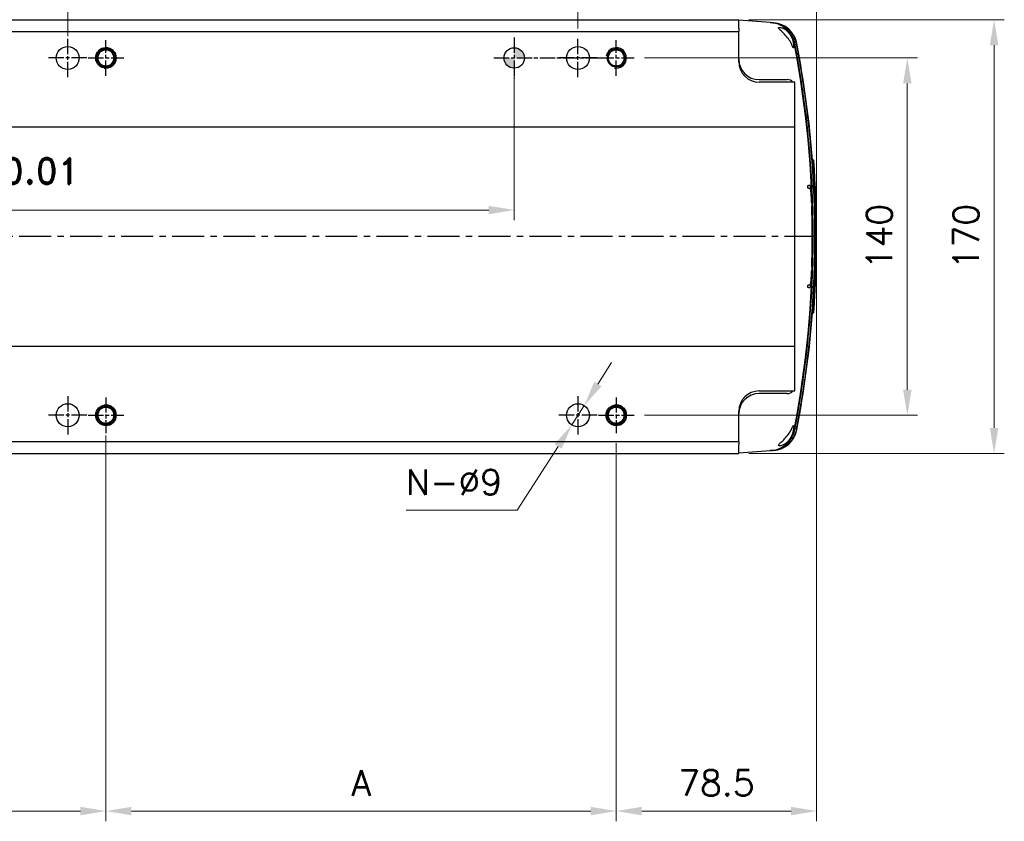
# Model space of a CAD drawing. Header units: millimetres. Extents: x 2163 to 8256, y 0 to 2680.
# Tile 21 of 47: x 5153 to 5539, y 328 to 642. Entities that reach past the tile are written whole.
import ezdxf

# ---------------------------------------------------------------- set-up
doc = ezdxf.new("R2010")
doc.units = ezdxf.units.MM
for name, pattern in [('AM_ISO08W050', [18, 12, -1.5, 3, -1.5]), ('AM_ISO08W050x2', [9, 6, -0.75, 1.5, -0.75]), ('CENTERX2', [4, 2.5, -0.5, 0.5, -0.5])]:
    doc.linetypes.add(name, pattern=pattern)
for name, color, linetype, lineweight in [('AM_0', 7, 'Continuous', 50), ('AM_4', 3, 'Continuous', 25), ('AM_7', 4, 'AM_ISO08W050', 25), ('可見 (ISO)', 7, 'Continuous', 25)]:
    doc.layers.add(name, color=color, linetype=linetype, lineweight=lineweight)
doc.styles.add('尺寸標註', font='romans.shx', dxfattribs={"bigfont": 'CHINESET.SHX'})
doc.dimstyles.new('CNS4~1$0', dxfattribs={"dimtxt": 10, "dimasz": 10, "dimexe": 4, "dimexo": 4, "dimgap": 6, "dimtad": 1, "dimtoh": 1, "dimdsep": 46, "dimtxsty": '尺寸標註', "dimcen": 0, "dimclrd": 2, "dimclre": 2, "dimclrt": 3, "dimadec": 0, "dimazin": 2, "dimtp": 0.1, "dimtm": 0.1, "dimtfac": 0.71, "dimtmove": 0, "dimatfit": 0, "dimfxl": 4, "dimlwd": 13, "dimlwe": 13, "dimarcsym": 0})
doc.dimstyles.new('CNS4~1$3', dxfattribs={"dimtxt": 10, "dimasz": 10, "dimexe": 4, "dimexo": 4, "dimgap": 6, "dimtad": 1, "dimtoh": 1, "dimdsep": 46, "dimtxsty": '尺寸標註', "dimcen": 0, "dimclrd": 2, "dimclre": 2, "dimclrt": 3, "dimadec": 0, "dimazin": 2, "dimtp": 0.1, "dimtm": 0.1, "dimtfac": 0.71, "dimtmove": 0, "dimatfit": 0, "dimfxl": 4, "dimlwd": 13, "dimlwe": 13, "dimarcsym": 0})

# ---------------------------------------------------------------- blocks, each defined once
blk = doc.blocks.new('*D65')
at = {"color": 2, "lineweight": 13, "transparency": 16777216}
for p, q in [((4971.82, 638.28), (4971.82, 675.88)), ((5171.82, 638.28), (5171.82, 675.88)), ((4981.82, 671.88), (5161.82, 671.88))]:
    blk.add_line(p, q, dxfattribs=at)
at = {"color": 2, "transparency": 16777216}
for points in [[(4981.82, 673.55), (4981.82, 670.21), (4971.82, 671.88)], [(5161.82, 673.55), (5161.82, 670.21), (5171.82, 671.88)]]:
    blk.add_solid(points, dxfattribs=at)
at = {"layer": 'Defpoints', "color": 0, "transparency": 16777216}
for p in [(5171.82, 671.88), (4971.82, 634.28), (5171.82, 634.28)]:
    blk.add_point(p, dxfattribs=at)
at = {"color": 3, "transparency": 16777216, "insert": (5071.82, 682.88), "char_height": 10, "attachment_point": 5, "style": '尺寸標註'}
blk.add_mtext('M*200', dxfattribs=at)
blk = doc.blocks.new('*D66')
at = {"color": 2, "lineweight": 13, "transparency": 16777216}
for p, q in [((5186.82, 478.78), (5186.82, 327.65)), ((4986.82, 475.78), (4986.82, 327.65)), ((4996.82, 331.65), (5176.82, 331.65))]:
    blk.add_line(p, q, dxfattribs=at)
at = {"color": 2, "transparency": 16777216}
for points in [[(4996.82, 333.31), (4996.82, 329.98), (4986.82, 331.65)], [(5176.82, 333.31), (5176.82, 329.98), (5186.82, 331.65)]]:
    blk.add_solid(points, dxfattribs=at)
at = {"layer": 'Defpoints', "color": 0, "transparency": 16777216}
for p in [(5186.82, 482.78), (4986.82, 479.78), (5186.82, 331.65)]:
    blk.add_point(p, dxfattribs=at)
at = {"color": 3, "transparency": 16777216, "insert": (5086.82, 342.65), "char_height": 10, "attachment_point": 5, "style": '尺寸標註'}
blk.add_mtext('M*200', dxfattribs=at)
blk = doc.blocks.new('*D30')
at = {"color": 2, "lineweight": 13, "transparency": 16777216}
for p, q in [((5379.63, 499), (5385.01, 507.43)), ((5374.24, 490.57), (5369.4, 482.99)), ((5364.01, 474.56), (5348.04, 449.55)), ((5348.04, 449.55), (5304.42, 449.55))]:
    blk.add_line(p, q, dxfattribs=at)
at = {"color": 2, "transparency": 16777216}
for points in [[(5378.22, 499.9), (5381.03, 498.1), (5374.24, 490.57)], [(5362.61, 475.46), (5365.42, 473.66), (5369.4, 482.99)]]:
    blk.add_solid(points, dxfattribs=at)
at = {"layer": 'Defpoints', "color": 0, "transparency": 16777216}
for p in [(5374.24, 490.57), (5369.4, 482.99)]:
    blk.add_point(p, dxfattribs=at)
at = {"color": 3, "transparency": 16777216, "insert": (5323.23, 460.55), "char_height": 10, "attachment_point": 5, "style": '尺寸標註'}
blk.add_mtext('N-∅9', dxfattribs=at)
blk = doc.blocks.new('*D68')
at = {"color": 2, "lineweight": 13, "transparency": 16777216}
for p, q in [((5171.82, 635.28), (5171.82, 675.88)), ((5371.82, 638.28), (5371.82, 675.88)), ((5181.82, 671.88), (5361.82, 671.88))]:
    blk.add_line(p, q, dxfattribs=at)
at = {"color": 2, "transparency": 16777216}
for points in [[(5181.82, 673.55), (5181.82, 670.21), (5171.82, 671.88)], [(5361.82, 673.55), (5361.82, 670.21), (5371.82, 671.88)]]:
    blk.add_solid(points, dxfattribs=at)
at = {"layer": 'Defpoints', "color": 0, "transparency": 16777216}
for p in [(5371.82, 671.88), (5371.82, 634.28), (5171.82, 631.28)]:
    blk.add_point(p, dxfattribs=at)
at = {"color": 3, "transparency": 16777216, "insert": (5271.82, 682.88), "char_height": 10, "attachment_point": 5, "style": '尺寸標註'}
blk.add_mtext('A', dxfattribs=at)
blk = doc.blocks.new('*D69')
at = {"color": 2, "lineweight": 13, "transparency": 16777216}
for p, q in [((5186.82, 475.78), (5186.82, 327.65)), ((5386.82, 475.78), (5386.82, 327.65)), ((5196.82, 331.65), (5376.82, 331.65))]:
    blk.add_line(p, q, dxfattribs=at)
at = {"color": 2, "transparency": 16777216}
for points in [[(5196.82, 333.31), (5196.82, 329.98), (5186.82, 331.65)], [(5376.82, 333.31), (5376.82, 329.98), (5386.82, 331.65)]]:
    blk.add_solid(points, dxfattribs=at)
at = {"layer": 'Defpoints', "color": 0, "transparency": 16777216}
for p in [(5186.82, 479.78), (5386.82, 479.78), (5386.82, 331.65)]:
    blk.add_point(p, dxfattribs=at)
at = {"color": 3, "transparency": 16777216, "insert": (5286.82, 342.65), "char_height": 10, "attachment_point": 5, "style": '尺寸標註'}
blk.add_mtext('A', dxfattribs=at)
blk = doc.blocks.new('*D104')
at = {"layer": 'AM_0', "color": 2, "lineweight": 13, "transparency": 16777216}
for p, q in [((5371.82, 638.28), (5371.82, 675.87)), ((5465.32, 560.78), (5465.32, 675.87)), ((5381.82, 671.87), (5455.32, 671.87))]:
    blk.add_line(p, q, dxfattribs=at)
at = {"layer": 'AM_0', "color": 2, "transparency": 16777216}
for points in [[(5381.82, 673.54), (5381.82, 670.2), (5371.82, 671.87)], [(5455.32, 673.54), (5455.32, 670.2), (5465.32, 671.87)]]:
    blk.add_solid(points, dxfattribs=at)
at = {"layer": 'Defpoints', "color": 0, "transparency": 16777216}
for p in [(5465.32, 671.87), (5371.82, 634.28), (5465.32, 556.78)]:
    blk.add_point(p, dxfattribs=at)
at = {"layer": 'AM_0', "color": 3, "transparency": 16777216, "insert": (5418.57, 682.87), "char_height": 10, "attachment_point": 5, "style": '尺寸標註'}
blk.add_mtext('93.5', dxfattribs=at)
blk = doc.blocks.new('*D105')
at = {"layer": 'AM_0', "color": 2, "lineweight": 13, "transparency": 16777216}
for p, q in [((5465.32, 552.78), (5465.32, 327.64)), ((5386.82, 475.78), (5386.82, 327.64)), ((5396.82, 331.64), (5455.32, 331.64))]:
    blk.add_line(p, q, dxfattribs=at)
at = {"layer": 'AM_0', "color": 2, "transparency": 16777216}
for points in [[(5396.82, 333.31), (5396.82, 329.97), (5386.82, 331.64)], [(5455.32, 333.31), (5455.32, 329.97), (5465.32, 331.64)]]:
    blk.add_solid(points, dxfattribs=at)
at = {"layer": 'Defpoints', "color": 0, "transparency": 16777216}
for p in [(5465.32, 556.78), (5386.82, 479.78), (5465.32, 331.64)]:
    blk.add_point(p, dxfattribs=at)
at = {"layer": 'AM_0', "color": 3, "transparency": 16777216, "insert": (5426.07, 342.64), "char_height": 10, "attachment_point": 5, "style": '尺寸標註'}
blk.add_mtext('78.5', dxfattribs=at)
blk = doc.blocks.new('*D106')
at = {"layer": 'AM_0', "color": 2, "lineweight": 13, "transparency": 16777216}
for p, q in [((5397.82, 626.78), (5504.89, 626.78)), ((5500.89, 616.78), (5500.89, 496.78)), ((5397.82, 486.78), (5504.89, 486.78))]:
    blk.add_line(p, q, dxfattribs=at)
at = {"layer": 'AM_0', "color": 2, "transparency": 16777216}
for points in [[(5499.23, 616.78), (5502.56, 616.78), (5500.89, 626.78)], [(5499.23, 496.78), (5502.56, 496.78), (5500.89, 486.78)]]:
    blk.add_solid(points, dxfattribs=at)
at = {"layer": 'Defpoints', "color": 0, "transparency": 16777216}
for p in [(5393.82, 626.78), (5393.82, 486.78), (5500.89, 486.78)]:
    blk.add_point(p, dxfattribs=at)
at = {"layer": 'AM_0', "color": 3, "transparency": 16777216, "insert": (5489.89, 556.78), "char_height": 10, "attachment_point": 5, "rotation": 90, "style": '尺寸標註'}
blk.add_mtext('140', dxfattribs=at)
blk = doc.blocks.new('*D107')
at = {"layer": 'AM_0', "color": 2, "lineweight": 13, "transparency": 16777216}
for p, q in [((5438.82, 641.78), (5538.9, 641.78)), ((5534.9, 631.78), (5534.9, 481.78)), ((5438.82, 471.78), (5538.9, 471.78))]:
    blk.add_line(p, q, dxfattribs=at)
at = {"layer": 'AM_0', "color": 2, "transparency": 16777216}
for points in [[(5533.24, 631.78), (5536.57, 631.78), (5534.9, 641.78)], [(5533.24, 481.78), (5536.57, 481.78), (5534.9, 471.78)]]:
    blk.add_solid(points, dxfattribs=at)
at = {"layer": 'Defpoints', "color": 0, "transparency": 16777216}
for p in [(5434.82, 641.78), (5434.82, 471.78), (5534.9, 471.78)]:
    blk.add_point(p, dxfattribs=at)
at = {"layer": 'AM_0', "color": 3, "transparency": 16777216, "insert": (5523.9, 556.78), "char_height": 10, "attachment_point": 5, "rotation": 90, "style": '尺寸標註'}
blk.add_mtext('170', dxfattribs=at)
blk = doc.blocks.new('*D171')
at = {"color": 2, "lineweight": 13, "transparency": 16777216}
for p, q in [((5346.82, 622.78), (5346.82, 563.2)), ((4871.82, 490.78), (4871.82, 571.2)), ((4881.82, 567.2), (5336.82, 567.2))]:
    blk.add_line(p, q, dxfattribs=at)
at = {"color": 2, "transparency": 16777216}
for points in [[(4881.82, 568.86), (4881.82, 565.53), (4871.82, 567.2)], [(5336.82, 568.86), (5336.82, 565.53), (5346.82, 567.2)]]:
    blk.add_solid(points, dxfattribs=at)
at = {"layer": 'Defpoints', "color": 0, "transparency": 16777216}
for p in [(5346.82, 626.78), (5346.82, 567.2), (4871.82, 486.78)]:
    blk.add_point(p, dxfattribs=at)
at = {"color": 3, "transparency": 16777216, "insert": (5109.32, 580.82), "char_height": 10, "attachment_point": 5, "style": '尺寸標註'}
blk.add_mtext('{\\Fromand|c134;(\\fSimSun|b0|i0|c134|p2;有效行程\\Fromand|c134;+25)%%P0.01}', dxfattribs=at)

msp = doc.modelspace()

# ---------------------------------------------------------------- hatches: boundary and pattern name
h = msp.add_hatch(color=256)
h.paths.add_polyline_path([(5350.819, 626.779, 0.4142136), (5346.819, 630.779), (5346.819, 626.779)])
h.paths.add_polyline_path([(5346.819, 626.779), (5342.819, 626.779, 0.4142136), (5346.819, 622.779)])

# ---------------------------------------------------------------- linework, layer by layer
at = {"color": 4, "linetype": 'CENTERX2', "ltscale": 5}
msp.add_line((5465.319, 556.779), (4778.819, 556.779), dxfattribs=at)
at = {"color": 0}
msp.add_line((5465.318, 555.779), (5465.318, 557.779), dxfattribs=at)
for centre, radius in [((5171.819, 626.779), 4.5), ((5346.819, 626.779), 4), ((5371.819, 626.779), 4.5), ((5171.819, 486.779), 4.5), ((5371.819, 486.779), 4.5)]:
    msp.add_circle(centre, radius)
at = {"layer": 'AM_0'}
for centre in [(5186.819, 626.779), (5386.819, 626.779), (5186.819, 486.779), (5386.819, 486.779)]:
    msp.add_circle(centre, 3.323, dxfattribs=at)
at = {"layer": 'AM_4'}
for centre, start, end in [((5186.819, 626.779), 260, 170), ((5386.819, 626.779), 260, 170), ((5186.819, 486.779), 190, 100), ((5386.819, 486.779), 190, 100)]:
    msp.add_arc(centre, 4, start, end, dxfattribs=at)
at = {"layer": 'AM_7', "linetype": 'AM_ISO08W050x2'}
for p, q in [((5171.819, 619.279), (5171.819, 634.279)), ((5186.819, 619.779), (5186.819, 633.779)), ((5346.819, 634.779), (5346.819, 618.779)), ((5371.819, 619.279), (5371.819, 634.279)), ((5386.819, 619.779), (5386.819, 633.779)), ((5179.319, 626.779), (5164.319, 626.779)), ((5179.819, 626.779), (5193.819, 626.779)), ((5338.819, 626.779), (5381.819, 626.779)), ((5379.319, 626.779), (5364.319, 626.779)), ((5379.819, 626.779), (5393.819, 626.779)), ((5171.819, 494.279), (5171.819, 479.279)), ((5371.819, 494.279), (5371.819, 479.279)), ((5186.819, 493.779), (5186.819, 479.779)), ((5386.819, 493.779), (5386.819, 479.779)), ((5179.319, 486.779), (5164.319, 486.779)), ((5179.819, 486.779), (5193.819, 486.779)), ((5379.319, 486.779), (5364.319, 486.779)), ((5379.819, 486.779), (5393.819, 486.779))]:
    msp.add_line(p, q, dxfattribs=at)
at = {"layer": '可見 (ISO)'}
for p, q in [((4790.819, 641.779), (5434.819, 641.779)), ((5434.819, 638.296), (5434.819, 641.779)), ((5447.097, 640.67), (5434.819, 641.529)), ((5447.097, 640.67), (5447.413, 640.648)), ((5447.413, 640.648), (5447.459, 640.645)), ((5447.459, 640.645), (5448.139, 640.597)), ((5448.139, 640.597), (5448.161, 640.596)), ((5448.161, 640.596), (5448.467, 640.575)), ((4790.819, 637.108), (5434.819, 637.108)), ((5434.819, 638.296), (5434.819, 637.108)), ((5434.819, 625.279), (5434.819, 637.108)), ((5456.565, 632.555), (5456.563, 632.563)), ((5456.779, 632.419), (5456.598, 632.384)), ((5457.29, 632.518), (5457.291, 632.513)), ((5442.819, 618.279), (5453.819, 618.279)), ((5456.819, 617.279), (5442.819, 617.279)), ((5456.819, 599.779), (5456.819, 617.279)), ((4790.819, 599.779), (5456.819, 599.779)), ((5456.819, 598.925), (5456.819, 599.779)), ((5456.819, 598.572), (5456.819, 598.925)), ((5456.819, 514.986), (5456.819, 598.572)), ((5464.184, 586.713), (5463.684, 586.713)), ((5464.191, 586.713), (5464.184, 586.713)), ((5464.292, 585.425), (5464.285, 585.425)), ((5464.587, 580.965), (5464.581, 580.965)), ((5461.892, 576.779), (5462.121, 576.779)), ((5462.171, 575.779), (5461.939, 575.779)), ((5462.694, 576.779), (5462.121, 576.779)), ((5462.171, 575.779), (5462.743, 575.779)), ((5464.975, 573.269), (5464.972, 573.269)), ((5463.404, 569.779), (5463.481, 569.779)), ((5463.512, 568.779), (5463.436, 568.779)), ((5465.271, 563.002), (5465.264, 563.002)), ((5465.302, 559.724), (5465.302, 559.724)), ((5465.318, 555.847), (5465.311, 555.847)), ((5465.283, 551.386), (5465.276, 551.386)), ((5463.436, 544.779), (5463.512, 544.779)), ((5465.126, 544.477), (5465.123, 544.477)), ((5463.481, 543.779), (5463.404, 543.779)), ((5462.121, 536.779), (5461.892, 536.779)), ((5461.939, 537.779), (5462.171, 537.779)), ((5462.121, 536.779), (5462.694, 536.779)), ((5462.743, 537.779), (5462.171, 537.779)), ((5464.682, 534.209), (5464.675, 534.209)), ((5464.477, 530.932), (5464.477, 530.932)), ((5464.184, 526.845), (5463.684, 526.845)), ((5464.184, 526.845), (5464.191, 526.845)), ((4790.819, 513.779), (5456.819, 513.779)), ((5456.819, 514.632), (5456.819, 514.986)), ((5456.819, 513.779), (5456.819, 514.632)), ((5456.819, 496.279), (5456.819, 513.779)), ((5442.819, 496.279), (5456.819, 496.279)), ((5453.819, 495.279), (5442.819, 495.279)), ((5434.819, 476.45), (5434.819, 488.279)), ((5456.563, 480.994), (5456.565, 481.003)), ((5456.598, 481.174), (5456.779, 481.139)), ((5457.291, 481.045), (5457.29, 481.04)), ((4790.819, 476.45), (5434.819, 476.45)), ((5434.819, 476.45), (5434.819, 475.262)), ((5434.819, 471.805), (5434.819, 475.262)), ((4790.819, 471.779), (5434.819, 471.779)), ((5434.819, 472.029), (5447.097, 472.887)), ((5434.819, 471.805), (5434.819, 471.779)), ((5447.413, 472.91), (5447.097, 472.887)), ((5447.459, 472.913), (5447.413, 472.91)), ((5448.139, 472.96), (5447.459, 472.913)), ((5448.161, 472.962), (5448.139, 472.96)), ((5448.467, 472.983), (5448.161, 472.962))]:
    msp.add_line(p, q, dxfattribs=at)
at = {"layer": '可見 (ISO)', "flags": 128}
for points in [[(5447.45, 640.646), (5447.448, 640.646), (5447.447, 640.646), (5447.445, 640.646), (5447.444, 640.646), (5447.442, 640.646), (5447.441, 640.646), (5447.439, 640.646), (5447.437, 640.647), (5447.436, 640.647), (5447.434, 640.647), (5447.433, 640.647), (5447.431, 640.647), (5447.43, 640.647), (5447.428, 640.647), (5447.427, 640.647), (5447.425, 640.647), (5447.424, 640.648), (5447.422, 640.648), (5447.42, 640.648), (5447.419, 640.648), (5447.417, 640.648), (5447.416, 640.648), (5447.414, 640.648), (5447.413, 640.648)], [(5456.563, 632.563), (5456.456, 633.053), (5456.323, 633.537), (5456.167, 634.014), (5455.987, 634.483), (5455.783, 634.943), (5455.556, 635.391), (5455.307, 635.828), (5455.036, 636.252), (5454.744, 636.662), (5454.433, 637.057), (5454.101, 637.435), (5453.751, 637.797), (5453.382, 638.141), (5452.997, 638.466), (5452.596, 638.771), (5452.181, 639.055), (5451.751, 639.319), (5451.308, 639.561), (5450.854, 639.78), (5450.389, 639.976), (5449.915, 640.149), (5449.433, 640.298), (5448.944, 640.422), (5448.449, 640.521), (5447.951, 640.596), (5447.45, 640.646)], [(5448.161, 640.596), (5448.663, 640.548), (5449.162, 640.475), (5449.655, 640.377), (5450.143, 640.255), (5450.624, 640.108), (5451.098, 639.937), (5451.563, 639.743), (5452.018, 639.524), (5452.461, 639.284), (5452.891, 639.021), (5453.307, 638.738), (5453.708, 638.434), (5454.093, 638.111), (5454.462, 637.768), (5454.813, 637.407), (5455.147, 637.028), (5455.461, 636.632), (5455.754, 636.222), (5456.026, 635.797), (5456.276, 635.359), (5456.504, 634.909), (5456.71, 634.447), (5456.891, 633.977), (5457.048, 633.498), (5457.182, 633.011), (5457.29, 632.518)], [(5456.059, 631.042), (5455.954, 631.286), (5455.818, 631.599), (5455.648, 631.968), (5455.443, 632.383), (5455.202, 632.833), (5454.927, 633.303), (5454.622, 633.782), (5454.291, 634.261), (5453.938, 634.732), (5453.568, 635.191), (5453.185, 635.634), (5452.8, 636.05), (5452.421, 636.435), (5452.057, 636.79), (5451.713, 637.112), (5451.397, 637.4), (5451.109, 637.661), (5450.855, 637.897), (5450.645, 638.107), (5450.481, 638.298), (5450.381, 638.466), (5450.366, 638.602), (5450.439, 638.699), (5450.584, 638.756), (5450.784, 638.778), (5451.031, 638.768), (5451.314, 638.727), (5451.626, 638.653), (5451.969, 638.544)], [(5451.969, 638.544), (5452.07, 638.505), (5452.17, 638.465), (5452.269, 638.422), (5452.366, 638.377), (5452.462, 638.33), (5452.558, 638.279), (5452.655, 638.225), (5452.753, 638.168), (5452.851, 638.107), (5452.95, 638.043), (5453.048, 637.976), (5453.147, 637.905), (5453.246, 637.831), (5453.344, 637.754), (5453.441, 637.673), (5453.538, 637.59), (5453.634, 637.503), (5453.729, 637.414), (5453.823, 637.322), (5453.915, 637.228), (5454.006, 637.132), (5454.095, 637.034), (5454.183, 636.934), (5454.269, 636.833)], [(5454.269, 636.833), (5454.387, 636.686), (5454.504, 636.536), (5454.62, 636.381), (5454.733, 636.222), (5454.844, 636.059), (5454.952, 635.892), (5455.058, 635.721), (5455.16, 635.547), (5455.259, 635.37), (5455.355, 635.189), (5455.446, 635.006), (5455.534, 634.82), (5455.617, 634.632), (5455.695, 634.442), (5455.769, 634.251), (5455.837, 634.06), (5455.9, 633.869), (5455.958, 633.678), (5456.011, 633.489), (5456.058, 633.302), (5456.099, 633.119), (5456.135, 632.938), (5456.166, 632.762), (5456.192, 632.589)], [(5454.388, 637.11), (5454.534, 636.951), (5454.675, 636.789), (5454.813, 636.623), (5454.949, 636.452), (5455.083, 636.275), (5455.214, 636.093), (5455.342, 635.907), (5455.466, 635.716), (5455.587, 635.521), (5455.703, 635.323), (5455.815, 635.122), (5455.921, 634.92), (5456.022, 634.716), (5456.117, 634.511), (5456.207, 634.306), (5456.29, 634.101), (5456.369, 633.897), (5456.442, 633.693), (5456.51, 633.487), (5456.572, 633.28), (5456.631, 633.07), (5456.684, 632.857), (5456.734, 632.64), (5456.779, 632.419)], [(5456.192, 632.589), (5456.217, 632.403), (5456.24, 632.226), (5456.26, 632.06), (5456.277, 631.903), (5456.291, 631.754), (5456.303, 631.613), (5456.313, 631.48), (5456.32, 631.356), (5456.324, 631.242), (5456.325, 631.14), (5456.323, 631.05), (5456.318, 630.973), (5456.311, 630.909), (5456.3, 630.857), (5456.287, 630.819), (5456.272, 630.794), (5456.254, 630.781), (5456.234, 630.78), (5456.211, 630.793), (5456.185, 630.817), (5456.157, 630.854), (5456.127, 630.904), (5456.094, 630.967), (5456.059, 631.042)], [(5457.291, 632.513), (5457.386, 632.02), (5457.48, 631.527), (5457.573, 631.034), (5457.666, 630.541), (5457.758, 630.048), (5457.85, 629.555), (5457.941, 629.062), (5458.031, 628.569), (5458.121, 628.075), (5458.21, 627.582), (5458.299, 627.088), (5458.387, 626.594), (5458.474, 626.101), (5458.561, 625.607), (5458.647, 625.113), (5458.732, 624.618), (5458.817, 624.124), (5458.901, 623.63), (5458.985, 623.136), (5459.068, 622.641), (5459.15, 622.146), (5459.232, 621.652), (5459.313, 621.157), (5459.393, 620.662), (5459.473, 620.167), (5459.552, 619.672), (5459.631, 619.177), (5459.709, 618.682), (5459.786, 618.186), (5459.863, 617.691), (5459.939, 617.196), (5460.014, 616.7), (5460.089, 616.204), (5460.163, 615.709), (5460.237, 615.213), (5460.31, 614.717), (5460.382, 614.221), (5460.454, 613.725), (5460.525, 613.229), (5460.596, 612.732), (5460.665, 612.236), (5460.735, 611.74), (5460.803, 611.243), (5460.871, 610.747), (5460.939, 610.25), (5461.005, 609.753), (5461.071, 609.257), (5461.137, 608.76), (5461.202, 608.263), (5461.266, 607.766), (5461.33, 607.269), (5461.393, 606.771), (5461.455, 606.274), (5461.517, 605.777), (5461.578, 605.279), (5461.638, 604.782), (5461.698, 604.284), (5461.757, 603.787), (5461.816, 603.289), (5461.874, 602.791), (5461.931, 602.294), (5461.988, 601.796), (5462.044, 601.298), (5462.1, 600.8), (5462.155, 600.302), (5462.209, 599.803), (5462.263, 599.305), (5462.316, 598.807), (5462.368, 598.309), (5462.42, 597.81), (5462.471, 597.312), (5462.521, 596.813), (5462.571, 596.315), (5462.62, 595.816), (5462.669, 595.317), (5462.717, 594.818), (5462.764, 594.32), (5462.811, 593.821), (5462.857, 593.322), (5462.903, 592.823), (5462.948, 592.324), (5462.992, 591.824), (5463.036, 591.325), (5463.079, 590.826), (5463.121, 590.327), (5463.163, 589.827), (5463.204, 589.328), (5463.244, 588.829), (5463.284, 588.329), (5463.323, 587.829), (5463.362, 587.33), (5463.4, 586.83), (5463.437, 586.33), (5463.474, 585.831), (5463.51, 585.331), (5463.546, 584.831), (5463.58, 584.331), (5463.615, 583.831), (5463.648, 583.331), (5463.681, 582.831), (5463.714, 582.331), (5463.745, 581.831), (5463.776, 581.331), (5463.807, 580.83), (5463.837, 580.33), (5463.866, 579.83), (5463.895, 579.329), (5463.923, 578.829), (5463.95, 578.329), (5463.977, 577.828), (5464.003, 577.327), (5464.028, 576.827), (5464.053, 576.326), (5464.077, 575.826), (5464.101, 575.325), (5464.124, 574.824), (5464.146, 574.324), (5464.168, 573.823), (5464.189, 573.322), (5464.209, 572.821), (5464.229, 572.32), (5464.248, 571.819), (5464.267, 571.318), (5464.285, 570.817), (5464.302, 570.316), (5464.319, 569.815), (5464.335, 569.314), (5464.35, 568.813), (5464.365, 568.312), (5464.379, 567.811), (5464.392, 567.31), (5464.405, 566.808), (5464.418, 566.307), (5464.429, 565.806), (5464.44, 565.304), (5464.451, 564.803), (5464.46, 564.302), (5464.47, 563.8), (5464.478, 563.299), (5464.486, 562.798), (5464.493, 562.296), (5464.5, 561.795), (5464.506, 561.293), (5464.511, 560.792), (5464.516, 560.29), (5464.52, 559.789), (5464.523, 559.287), (5464.526, 558.785), (5464.528, 558.284), (5464.53, 557.782), (5464.531, 557.281), (5464.531, 556.779), (5464.531, 556.277), (5464.53, 555.776), (5464.528, 555.274), (5464.526, 554.772), (5464.523, 554.271), (5464.52, 553.769), (5464.516, 553.268), (5464.511, 552.766), (5464.506, 552.265), (5464.5, 551.763), (5464.493, 551.262), (5464.486, 550.76), (5464.478, 550.259), (5464.47, 549.757), (5464.46, 549.256), (5464.451, 548.755), (5464.44, 548.253), (5464.429, 547.752), (5464.418, 547.251), (5464.405, 546.75), (5464.392, 546.248), (5464.379, 545.747), (5464.365, 545.246), (5464.35, 544.745), (5464.335, 544.244), (5464.319, 543.743), (5464.302, 543.242), (5464.285, 542.741), (5464.267, 542.24), (5464.248, 541.739), (5464.229, 541.238), (5464.209, 540.737), (5464.189, 540.236), (5464.168, 539.735), (5464.146, 539.234), (5464.124, 538.734), (5464.101, 538.233), (5464.077, 537.732), (5464.053, 537.232), (5464.028, 536.731), (5464.003, 536.23), (5463.977, 535.73), (5463.95, 535.229), (5463.923, 534.729), (5463.895, 534.229), (5463.866, 533.728), (5463.837, 533.228), (5463.807, 532.728), (5463.776, 532.227), (5463.745, 531.727), (5463.714, 531.227), (5463.681, 530.727), (5463.648, 530.227), (5463.615, 529.727), (5463.58, 529.227), (5463.546, 528.727), (5463.51, 528.227), (5463.474, 527.727), (5463.437, 527.227), (5463.4, 526.728), (5463.362, 526.228), (5463.323, 525.728), (5463.284, 525.229), (5463.244, 524.729), (5463.204, 524.23), (5463.163, 523.731), (5463.121, 523.231), (5463.079, 522.732), (5463.036, 522.233), (5462.992, 521.733), (5462.948, 521.234), (5462.903, 520.735), (5462.857, 520.236), (5462.811, 519.737), (5462.764, 519.238), (5462.717, 518.739), (5462.669, 518.241), (5462.62, 517.742), (5462.571, 517.243), (5462.521, 516.745), (5462.471, 516.246), (5462.42, 515.748), (5462.368, 515.249), (5462.316, 514.751), (5462.263, 514.253), (5462.209, 513.754), (5462.155, 513.256), (5462.1, 512.758), (5462.044, 512.26), (5461.988, 511.762), (5461.931, 511.264), (5461.874, 510.766), (5461.816, 510.269), (5461.757, 509.771), (5461.698, 509.273), (5461.638, 508.776), (5461.578, 508.278), (5461.517, 507.781), (5461.455, 507.284), (5461.393, 506.786), (5461.33, 506.289), (5461.266, 505.792), (5461.202, 505.295), (5461.137, 504.798), (5461.071, 504.301), (5461.005, 503.805), (5460.939, 503.308), (5460.871, 502.811), (5460.803, 502.315), (5460.735, 501.818), (5460.665, 501.322), (5460.596, 500.825), (5460.525, 500.329), (5460.454, 499.833), (5460.382, 499.337), (5460.31, 498.841), (5460.237, 498.345), (5460.163, 497.849), (5460.089, 497.354), (5460.014, 496.858), (5459.939, 496.362), (5459.863, 495.867), (5459.786, 495.371), (5459.709, 494.876), (5459.631, 494.381), (5459.552, 493.886), (5459.473, 493.391), (5459.393, 492.896), (5459.313, 492.401), (5459.232, 491.906), (5459.15, 491.411), (5459.068, 490.917), (5458.985, 490.422), (5458.901, 489.928), (5458.817, 489.434), (5458.732, 488.939), (5458.647, 488.445), (5458.561, 487.951), (5458.474, 487.457), (5458.387, 486.963), (5458.299, 486.47), (5458.21, 485.976), (5458.121, 485.483), (5458.031, 484.989), (5457.941, 484.496), (5457.85, 484.003), (5457.758, 483.509), (5457.666, 483.016), (5457.573, 482.523), (5457.48, 482.031), (5457.386, 481.538), (5457.291, 481.045)], [(5461.939, 575.779), (5461.937, 575.821), (5461.936, 575.862), (5461.934, 575.904), (5461.932, 575.945), (5461.93, 575.987), (5461.928, 576.029), (5461.926, 576.07), (5461.924, 576.112), (5461.922, 576.154), (5461.92, 576.195), (5461.918, 576.237), (5461.916, 576.279), (5461.914, 576.32), (5461.912, 576.362), (5461.91, 576.404), (5461.908, 576.445), (5461.906, 576.487), (5461.904, 576.529), (5461.902, 576.57), (5461.9, 576.612), (5461.898, 576.654), (5461.896, 576.695), (5461.894, 576.737), (5461.892, 576.779)], [(5462.694, 576.779), (5462.728, 576.766), (5462.765, 576.729), (5462.802, 576.666), (5462.84, 576.577), (5462.878, 576.463), (5462.917, 576.323), (5462.956, 576.158), (5462.994, 575.969), (5463.032, 575.759), (5463.069, 575.53), (5463.104, 575.285), (5463.139, 575.025), (5463.172, 574.747), (5463.205, 574.448), (5463.237, 574.13), (5463.267, 573.794), (5463.297, 573.443), (5463.325, 573.079), (5463.351, 572.704), (5463.374, 572.322), (5463.396, 571.935), (5463.415, 571.547), (5463.432, 571.16), (5463.447, 570.779)], [(5463.37, 570.779), (5463.358, 571.097), (5463.344, 571.419), (5463.328, 571.742), (5463.31, 572.065), (5463.29, 572.383), (5463.269, 572.696), (5463.245, 572.999), (5463.221, 573.292), (5463.195, 573.571), (5463.168, 573.837), (5463.141, 574.086), (5463.114, 574.317), (5463.085, 574.534), (5463.055, 574.738), (5463.025, 574.929), (5462.993, 575.104), (5462.961, 575.261), (5462.929, 575.399), (5462.897, 575.516), (5462.864, 575.611), (5462.833, 575.684), (5462.802, 575.737), (5462.772, 575.768), (5462.743, 575.779)], [(5465.072, 570.838), (5465.066, 570.995), (5465.061, 571.148), (5465.055, 571.3), (5465.05, 571.453), (5465.044, 571.605), (5465.039, 571.756), (5465.033, 571.903), (5465.028, 572.046), (5465.022, 572.184), (5465.017, 572.315), (5465.013, 572.44), (5465.008, 572.556), (5465.004, 572.664), (5465, 572.762), (5464.996, 572.852), (5464.992, 572.936), (5464.989, 573.011), (5464.986, 573.079), (5464.983, 573.137), (5464.981, 573.185), (5464.979, 573.222), (5464.977, 573.248), (5464.976, 573.264), (5464.975, 573.269)], [(5465.302, 559.724), (5465.303, 559.794), (5465.303, 559.872), (5465.303, 559.955), (5465.303, 560.045), (5465.303, 560.14), (5465.302, 560.24), (5465.302, 560.348), (5465.301, 560.463), (5465.3, 560.586), (5465.299, 560.715), (5465.298, 560.85), (5465.297, 560.992), (5465.295, 561.139), (5465.294, 561.291), (5465.292, 561.449), (5465.29, 561.611), (5465.288, 561.778), (5465.286, 561.947), (5465.284, 562.12), (5465.281, 562.294), (5465.279, 562.471), (5465.276, 562.648), (5465.273, 562.825), (5465.271, 563.002)], [(5465.047, 542.046), (5465.053, 542.202), (5465.059, 542.356), (5465.064, 542.508), (5465.07, 542.66), (5465.075, 542.813), (5465.08, 542.963), (5465.086, 543.111), (5465.09, 543.254), (5465.095, 543.391), (5465.1, 543.523), (5465.104, 543.647), (5465.107, 543.763), (5465.111, 543.871), (5465.114, 543.969), (5465.117, 544.06), (5465.119, 544.143), (5465.121, 544.219), (5465.123, 544.286), (5465.124, 544.344), (5465.125, 544.392), (5465.126, 544.429), (5465.126, 544.455), (5465.126, 544.471), (5465.126, 544.476)], [(5463.447, 542.779), (5463.432, 542.398), (5463.415, 542.011), (5463.396, 541.623), (5463.374, 541.236), (5463.351, 540.854), (5463.325, 540.479), (5463.297, 540.115), (5463.267, 539.764), (5463.237, 539.428), (5463.205, 539.109), (5463.172, 538.81), (5463.139, 538.533), (5463.104, 538.273), (5463.069, 538.028), (5463.032, 537.799), (5462.994, 537.589), (5462.956, 537.4), (5462.917, 537.235), (5462.878, 537.095), (5462.84, 536.981), (5462.802, 536.892), (5462.765, 536.829), (5462.728, 536.791), (5462.694, 536.779)], [(5462.743, 537.779), (5462.772, 537.789), (5462.802, 537.821), (5462.833, 537.873), (5462.864, 537.947), (5462.897, 538.042), (5462.929, 538.159), (5462.961, 538.296), (5462.993, 538.454), (5463.025, 538.629), (5463.055, 538.82), (5463.085, 539.024), (5463.114, 539.241), (5463.141, 539.472), (5463.168, 539.721), (5463.195, 539.986), (5463.221, 540.266), (5463.245, 540.559), (5463.269, 540.862), (5463.29, 541.174), (5463.31, 541.493), (5463.328, 541.816), (5463.344, 542.139), (5463.358, 542.461), (5463.37, 542.779)], [(5461.892, 536.779), (5461.894, 536.821), (5461.896, 536.862), (5461.898, 536.904), (5461.9, 536.946), (5461.902, 536.987), (5461.904, 537.029), (5461.906, 537.071), (5461.908, 537.112), (5461.91, 537.154), (5461.912, 537.196), (5461.914, 537.237), (5461.916, 537.279), (5461.918, 537.321), (5461.92, 537.362), (5461.922, 537.404), (5461.924, 537.446), (5461.926, 537.487), (5461.928, 537.529), (5461.93, 537.571), (5461.932, 537.612), (5461.934, 537.654), (5461.936, 537.696), (5461.937, 537.737), (5461.939, 537.779)], [(5464.477, 530.932), (5464.482, 531.002), (5464.488, 531.079), (5464.494, 531.163), (5464.501, 531.253), (5464.508, 531.348), (5464.514, 531.448), (5464.522, 531.556), (5464.529, 531.671), (5464.537, 531.794), (5464.546, 531.923), (5464.554, 532.058), (5464.563, 532.199), (5464.572, 532.347), (5464.582, 532.499), (5464.591, 532.657), (5464.601, 532.819), (5464.611, 532.986), (5464.621, 533.155), (5464.631, 533.328), (5464.641, 533.502), (5464.651, 533.678), (5464.662, 533.855), (5464.672, 534.032), (5464.682, 534.209)], [(5451.969, 475.014), (5451.643, 474.91), (5451.343, 474.837), (5451.075, 474.794), (5450.829, 474.779), (5450.616, 474.795), (5450.456, 474.848), (5450.37, 474.943), (5450.377, 475.079), (5450.474, 475.25), (5450.641, 475.447), (5450.854, 475.659), (5451.11, 475.897), (5451.405, 476.166), (5451.731, 476.463), (5452.08, 476.789), (5452.444, 477.144), (5452.819, 477.528), (5453.198, 477.939), (5453.575, 478.375), (5453.943, 478.833), (5454.295, 479.303), (5454.626, 479.781), (5454.93, 480.26), (5455.204, 480.729), (5455.445, 481.178), (5455.65, 481.594), (5455.819, 481.962), (5455.954, 482.272), (5456.059, 482.516)], [(5456.059, 482.516), (5456.094, 482.591), (5456.127, 482.654), (5456.157, 482.703), (5456.185, 482.741), (5456.211, 482.765), (5456.234, 482.778), (5456.254, 482.777), (5456.272, 482.764), (5456.287, 482.739), (5456.3, 482.7), (5456.311, 482.649), (5456.318, 482.585), (5456.323, 482.508), (5456.325, 482.418), (5456.324, 482.316), (5456.32, 482.202), (5456.313, 482.078), (5456.303, 481.945), (5456.291, 481.803), (5456.277, 481.655), (5456.26, 481.498), (5456.24, 481.331), (5456.217, 481.155), (5456.192, 480.968)], [(5447.45, 472.912), (5447.952, 472.962), (5448.45, 473.037), (5448.945, 473.136), (5449.434, 473.261), (5449.916, 473.409), (5450.39, 473.582), (5450.855, 473.778), (5451.309, 473.997), (5451.751, 474.239), (5452.181, 474.503), (5452.597, 474.787), (5452.998, 475.092), (5453.382, 475.417), (5453.75, 475.76), (5454.1, 476.122), (5454.432, 476.5), (5454.743, 476.894), (5455.034, 477.303), (5455.305, 477.726), (5455.554, 478.162), (5455.781, 478.61), (5455.985, 479.07), (5456.165, 479.539), (5456.322, 480.017), (5456.455, 480.503), (5456.563, 480.994)], [(5457.29, 481.04), (5457.182, 480.547), (5457.049, 480.061), (5456.892, 479.583), (5456.711, 479.114), (5456.507, 478.654), (5456.279, 478.205), (5456.029, 477.767), (5455.757, 477.341), (5455.464, 476.931), (5455.152, 476.536), (5454.82, 476.158), (5454.469, 475.797), (5454.101, 475.454), (5453.716, 475.13), (5453.314, 474.825), (5452.897, 474.54), (5452.466, 474.277), (5452.023, 474.036), (5451.569, 473.818), (5451.103, 473.623), (5450.628, 473.451), (5450.146, 473.304), (5449.657, 473.181), (5449.162, 473.083), (5448.663, 473.01), (5448.161, 472.962)], [(5456.192, 480.968), (5456.166, 480.796), (5456.135, 480.618), (5456.099, 480.437), (5456.057, 480.252), (5456.01, 480.065), (5455.957, 479.876), (5455.899, 479.686), (5455.836, 479.495), (5455.768, 479.304), (5455.694, 479.113), (5455.616, 478.924), (5455.533, 478.736), (5455.445, 478.55), (5455.354, 478.367), (5455.259, 478.186), (5455.16, 478.009), (5455.057, 477.835), (5454.952, 477.665), (5454.843, 477.498), (5454.732, 477.335), (5454.619, 477.176), (5454.504, 477.022), (5454.387, 476.871), (5454.268, 476.725)], [(5454.388, 476.448), (5454.534, 476.607), (5454.675, 476.769), (5454.813, 476.935), (5454.949, 477.106), (5455.083, 477.282), (5455.214, 477.464), (5455.342, 477.651), (5455.466, 477.842), (5455.587, 478.037), (5455.703, 478.235), (5455.815, 478.435), (5455.921, 478.638), (5456.022, 478.842), (5456.117, 479.047), (5456.207, 479.252), (5456.29, 479.456), (5456.369, 479.66), (5456.442, 479.865), (5456.51, 480.071), (5456.572, 480.278), (5456.631, 480.488), (5456.684, 480.701), (5456.734, 480.918), (5456.779, 481.139)], [(5454.268, 476.725), (5454.18, 476.621), (5454.092, 476.52), (5454.004, 476.423), (5453.915, 476.329), (5453.826, 476.238), (5453.737, 476.151), (5453.648, 476.067), (5453.559, 475.986), (5453.467, 475.907), (5453.374, 475.829), (5453.28, 475.754), (5453.185, 475.681), (5453.088, 475.611), (5452.99, 475.543), (5452.892, 475.477), (5452.792, 475.414), (5452.691, 475.354), (5452.59, 475.296), (5452.488, 475.242), (5452.385, 475.19), (5452.281, 475.142), (5452.178, 475.096), (5452.073, 475.054), (5451.969, 475.014)], [(5447.413, 472.91), (5447.414, 472.91), (5447.416, 472.91), (5447.417, 472.91), (5447.419, 472.91), (5447.42, 472.91), (5447.422, 472.91), (5447.424, 472.91), (5447.425, 472.91), (5447.427, 472.911), (5447.428, 472.911), (5447.43, 472.911), (5447.431, 472.911), (5447.433, 472.911), (5447.434, 472.911), (5447.436, 472.911), (5447.437, 472.911), (5447.439, 472.911), (5447.441, 472.912), (5447.442, 472.912), (5447.444, 472.912), (5447.445, 472.912), (5447.447, 472.912), (5447.448, 472.912), (5447.45, 472.912)]]:
    msp.add_lwpolyline(points, dxfattribs=at)
at = {"layer": '可見 (ISO)'}
for centre, radius in [((5171.819, 626.779), 4.5), ((5186.819, 626.779), 4), ((5371.819, 626.779), 4.5), ((5171.819, 486.779), 4.5), ((5186.819, 486.779), 4), ((5371.819, 486.779), 4.5), ((5386.819, 486.779), 4)]:
    msp.add_circle(centre, radius, dxfattribs=at)
for centre, radius, start, end in [((5447.769, 630.599), 10, 10.91089, 85.99994), ((5064.819, 556.779), 399.007, 349.05239, 10.94761), ((5064.819, 556.779), 399.191, 349.07734, 10.92266), ((5064.819, 556.779), 400, 4.29174, 10.91089), ((5442.819, 626.279), 8, 180, 270), ((5442.819, 625.279), 8, 180, 270), ((5453.819, 615.279), 3, 41.81031, 90), ((5064.819, 556.779), 399.986, 355.70811, 4.29189), ((5065.319, 556.779), 399.986, 355.70811, 4.29189), ((5065.319, 556.779), 399.993, 355.70819, 4.29181), ((5065.319, 556.779), 400, 3.46646, 4.10681), ((5065.319, 556.779), 400, 3.44835, 4.08868), ((5065.319, 556.779), 400, 0.69158, 2.23331), ((5064.819, 556.779), 398.797, 1.86806, 2.01181), ((5064.819, 556.779), 398.797, 358.27568, 1.72431), ((5064.819, 556.779), 398.873, 1.8677, 2.01142), ((5064.819, 556.779), 398.873, 358.27601, 1.72398), ((5065.319, 556.779), 400, 0.89136, 2.01427), ((5065.319, 556.779), 400, 359.20945, 359.84842), ((5065.319, 556.779), 400, 359.22753, 359.86649), ((5064.819, 556.779), 398.797, 357.98818, 358.13193), ((5064.819, 556.779), 398.873, 357.98857, 358.13229), ((5065.319, 556.779), 400, 356.56528, 358.10817), ((5065.319, 556.779), 400, 356.76538, 357.88915), ((5064.819, 556.779), 400, 349.08911, 355.70826), ((5442.819, 488.279), 8, 90, 180), ((5442.819, 487.279), 8, 90, 180), ((5453.819, 498.279), 3, 270, 318.18969), ((5447.769, 482.959), 10, 274.00006, 349.08911)]:
    msp.add_arc(centre, radius, start, end, dxfattribs=at)
for centre, major_axis, start_param, end_param in [((5065.319, 582.624), (-399.078, 0), 3.1634808, 3.1645135), ((5065.319, 578.582), (-399.344, 0), 3.1539521, 3.1610767), ((5064.819, 560.103), (399.985, 0), 6.2799116, 6.280095), ((5065.319, 555.82), (-399.999, 0), 3.1407824, 3.1418126), ((5065.319, 551.778), (399.965, 0), -0.0103083, -0.0031956), ((5064.819, 534.011), (399.284, 0), 6.2578192, 6.258003)]:
    msp.add_ellipse(centre, major_axis=major_axis, ratio=0.3062518, start_param=start_param, end_param=end_param, dxfattribs=at)

# ---------------------------------------------------------------- dimensions: what is measured, and where the dimension line sits
for base, p1, p2, text, picture, middle in [((5171.819, 671.879), (4971.819, 634.279), (5171.819, 634.279), 'M*200', '*D65', (5071.819, 682.879)), ((5371.819, 671.879), (5171.819, 631.279), (5371.819, 634.279), 'A', '*D68', (5271.819, 682.879)), ((5186.819, 331.647), (4986.819, 479.779), (5186.819, 482.779), 'M*200', '*D66', (5086.819, 342.647)), ((5386.819, 331.647), (5186.819, 479.779), (5386.819, 479.779), 'A', '*D69', (5286.819, 342.647))]:
    dim = msp.add_linear_dim(base=base, p1=p1, p2=p2, text=text, dimstyle='CNS4~1$0')
    dim.commit()
    dim.dimension.update_dxf_attribs({"geometry": picture, "text_midpoint": middle})
dim = msp.add_linear_dim(base=(5346.819, 567.196), p1=(4871.819, 486.779), p2=(5346.819, 626.779), text='{\\Fromand|c134;(\\fSimSun|b0|i0|c134|p2;有效行程\\Fromand|c134;+25)%%P0.01}', dimstyle='CNS4~1$0', override={"dimgap": 6, "dimtol": 1, "dimlim": 0, "dimtp": 0.01, "dimtm": 0.01, "dimtfac": 1})
dim.commit()
dim.dimension.update_dxf_attribs({"geometry": '*D171', "text_midpoint": (5109.319, 567.196), "dimtype": 160})
dim = msp.add_diameter_dim_2p(p1=(5374.242, 490.571), p2=(5369.397, 482.987), text='N-<>', dimstyle='CNS4~1$3')
dim.commit()
dim.dimension.update_dxf_attribs({"geometry": '*D30', "text_midpoint": (5323.227, 449.554), "dimtype": 163})
at = {"layer": 'AM_0'}
for base, p1, picture, middle in [((5465.319, 671.87), (5371.819, 634.279), '*D104', (5418.569, 671.87)), ((5465.319, 331.638), (5386.819, 479.779), '*D105', (5426.069, 331.638))]:
    dim = msp.add_linear_dim(base=base, p1=p1, p2=(5465.319, 556.779), dimstyle='CNS4~1$0', dxfattribs=at)
    dim.commit()
    dim.dimension.update_dxf_attribs({"geometry": picture, "text_midpoint": middle, "dimtype": 160})
for base, p1, p2, picture, middle in [((5534.902, 471.779), (5434.819, 641.779), (5434.819, 471.779), '*D107', (5534.902, 556.779)), ((5500.892, 486.779), (5393.819, 626.779), (5393.819, 486.779), '*D106', (5500.892, 556.779))]:
    dim = msp.add_linear_dim(base=base, p1=p1, p2=p2, angle=90, dimstyle='CNS4~1$0', dxfattribs=at)
    dim.commit()
    dim.dimension.update_dxf_attribs({"geometry": picture, "text_midpoint": middle, "dimtype": 160})

doc.saveas('drawing.dxf')
